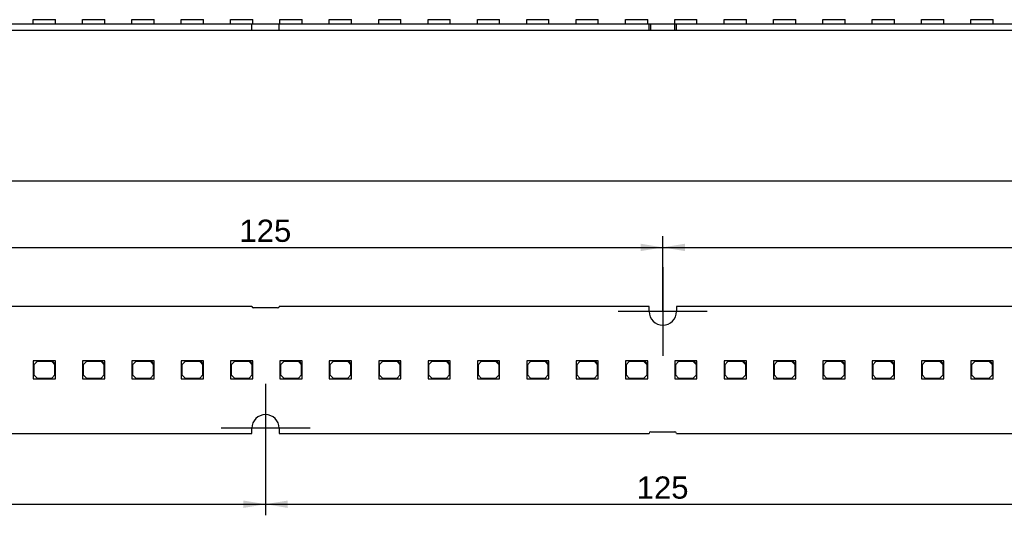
# Model space of a CAD drawing. Header units: millimetres. Extents: x 7 to 819, y 6 to 587.
# Tile 15 of 19: x 411 to 566, y 100 to 178. Entities that reach past the tile are written whole.
import ezdxf
from ezdxf.enums import TextEntityAlignment as Align
from ezdxf.lldxf.tags import DXFTag

# ---------------------------------------------------------------- set-up
doc = ezdxf.new("R2010")
doc.units = ezdxf.units.MM
doc.layers.add('Default', color=7, linetype='Continuous')
doc.layers.add('LINLED_560X20MM_', color=7, linetype='Continuous')
doc.styles.add('SEACAD_Arial', font='arial.ttf')
tags = doc.linetypes.add('CENTER2', pattern=[28.575, 19.05, -3.175, 3.175, -3.175]).pattern_tags.tags
tags[10:11] = [DXFTag(74, 4), DXFTag(75, 0), DXFTag(340, '0'), DXFTag(46, 0.0), DXFTag(50, 0.0), DXFTag(44, 0.0), DXFTag(45, 0.0)]
tags[8:9] = [DXFTag(74, 4), DXFTag(75, 0), DXFTag(340, '0'), DXFTag(46, 0.0), DXFTag(50, 0.0), DXFTag(44, 0.0), DXFTag(45, 0.0)]
tags[6:7] = [DXFTag(74, 4), DXFTag(75, 0), DXFTag(340, '0'), DXFTag(46, 0.0), DXFTag(50, 0.0), DXFTag(44, 0.0), DXFTag(45, 0.0)]
tags[4:5] = [DXFTag(74, 4), DXFTag(75, 0), DXFTag(340, '0'), DXFTag(46, 0.0), DXFTag(50, 0.0), DXFTag(44, 0.0), DXFTag(45, 0.0)]
doc.dimstyles.new('ISO', dxfattribs={"dimtxt": 3.5, "dimasz": 3.5, "dimexe": 1.75, "dimexo": 0, "dimgap": 0.875, "dimtad": 1, "dimtxsty": 'SEACAD_Arial', "dimblk1": '_SE_FILLED', "dimblk2": '_SE_FILLED', "dimsah": 1, "dimcen": 1.75, "dimadec": 0, "dimazin": 0, "dimtfac": 0.5, "dimtdec": 3, "dimtmove": 0, "dimatfit": 3, "dimfxl": 1, "dimarcsym": 0})

# ---------------------------------------------------------------- blocks, each defined once
blk = doc.blocks.new('SEANNOT_GROUP6')
at = {"layer": 'Default', "color": 7, "linetype": 'CENTER2'}
for p, q in [((449.95, 120.74), (449.95, 106.74)), ((456.95, 113.74), (442.95, 113.74))]:
    blk.add_line(p, q, dxfattribs=at)
blk = doc.blocks.new('SEANNOT_GROUP7')
at = {"layer": 'Default', "color": 7, "linetype": 'CENTER2'}
for p, q in [((512.45, 139.14), (512.45, 125.14)), ((519.45, 132.14), (505.45, 132.14))]:
    blk.add_line(p, q, dxfattribs=at)
blk = doc.blocks.new('SE')
at = {"layer": 'LINLED_560X20MM_', "color": 7, "linetype": 'Continuous'}
for p, q in [((389.6, 177.44), (447.8, 177.44)), ((413.4, 178.09), (416.9, 178.09)), ((413.4, 177.44), (413.4, 178.09)), ((416.9, 177.44), (416.9, 178.09)), ((421.16, 178.09), (424.66, 178.09)), ((421.16, 177.44), (421.16, 178.09)), ((424.66, 177.44), (424.66, 178.09)), ((428.93, 178.09), (432.43, 178.09)), ((428.93, 177.44), (428.93, 178.09)), ((432.43, 177.44), (432.43, 178.09)), ((436.69, 178.09), (440.19, 178.09)), ((436.69, 177.44), (436.69, 178.09)), ((440.19, 177.44), (440.19, 178.09)), ((444.46, 178.09), (447.96, 178.09)), ((444.46, 177.44), (444.46, 178.09)), ((447.8, 176.44), (447.8, 177.44)), ((447.8, 177.44), (452.1, 177.44)), ((447.96, 177.44), (447.96, 178.09)), ((452.1, 176.44), (452.1, 177.44)), ((452.1, 177.44), (510.3, 177.44)), ((452.22, 178.09), (455.72, 178.09)), ((452.22, 177.44), (452.22, 178.09)), ((455.72, 177.44), (455.72, 178.09)), ((459.98, 178.09), (463.48, 178.09)), ((459.98, 177.44), (459.98, 178.09)), ((463.48, 177.44), (463.48, 178.09)), ((467.75, 178.09), (471.25, 178.09)), ((467.75, 177.44), (467.75, 178.09)), ((471.25, 177.44), (471.25, 178.09)), ((475.51, 178.09), (479.01, 178.09)), ((475.51, 177.44), (475.51, 178.09)), ((479.01, 177.44), (479.01, 178.09)), ((483.28, 178.09), (486.78, 178.09)), ((483.28, 177.44), (483.28, 178.09)), ((486.78, 177.44), (486.78, 178.09)), ((491.04, 178.09), (494.54, 178.09)), ((491.04, 177.44), (491.04, 178.09)), ((494.54, 177.44), (494.54, 178.09)), ((498.8, 178.09), (502.3, 178.09)), ((498.8, 177.44), (498.8, 178.09)), ((502.3, 177.44), (502.3, 178.09)), ((506.57, 178.09), (510.07, 178.09)), ((506.57, 177.44), (506.57, 178.09)), ((510.07, 177.44), (510.07, 178.09)), ((510.3, 176.44), (510.3, 177.44)), ((510.3, 177.44), (510.55, 177.44)), ((510.55, 176.44), (510.55, 177.44)), ((510.55, 177.44), (514.35, 177.44)), ((514.33, 178.09), (517.83, 178.09)), ((514.33, 177.44), (514.33, 178.09)), ((514.35, 176.44), (514.35, 177.44)), ((514.35, 177.44), (514.6, 177.44)), ((514.6, 176.44), (514.6, 177.44)), ((514.6, 177.44), (572.8, 177.44)), ((517.83, 177.44), (517.83, 178.09)), ((522.1, 178.09), (525.6, 178.09)), ((522.1, 177.44), (522.1, 178.09)), ((525.6, 177.44), (525.6, 178.09)), ((529.86, 178.09), (533.36, 178.09)), ((529.86, 177.44), (529.86, 178.09)), ((533.36, 177.44), (533.36, 178.09)), ((537.62, 178.09), (541.12, 178.09)), ((537.62, 177.44), (537.62, 178.09)), ((541.12, 177.44), (541.12, 178.09)), ((545.39, 178.09), (548.89, 178.09)), ((545.39, 177.44), (545.39, 178.09)), ((548.89, 177.44), (548.89, 178.09)), ((553.15, 178.09), (556.65, 178.09)), ((553.15, 177.44), (553.15, 178.09)), ((556.65, 177.44), (556.65, 178.09)), ((560.92, 178.09), (564.42, 178.09)), ((560.92, 177.44), (560.92, 178.09)), ((564.42, 177.44), (564.42, 178.09)), ((389.6, 176.44), (447.8, 176.44)), ((447.8, 176.44), (452.1, 176.44)), ((452.1, 176.44), (510.3, 176.44)), ((510.3, 176.44), (510.55, 176.44)), ((510.55, 176.44), (514.35, 176.44)), ((514.35, 176.44), (514.6, 176.44)), ((514.6, 176.44), (572.8, 176.44))]:
    blk.add_line(p, q, dxfattribs=at)
blk = doc.blocks.new('SE1')
at = {"layer": 'LINLED_560X20MM_', "color": 7, "linetype": 'Continuous'}
for p, q in [((447.8, 132.94), (389.6, 132.94)), ((451.85, 132.69), (448.05, 132.69)), ((510.3, 132.94), (452.1, 132.94)), ((510.3, 132.14), (510.3, 132.94)), ((572.8, 132.94), (514.6, 132.94)), ((514.6, 132.94), (514.6, 132.14)), ((416.4, 124.34), (413.4, 124.34)), ((413.4, 124.34), (413.4, 121.54)), ((414, 124.24), (413.5, 123.74)), ((416.3, 124.24), (414, 124.24)), ((416.8, 123.74), (416.3, 124.24)), ((416.9, 124.34), (416.4, 124.34)), ((416.4, 124.34), (416.9, 123.84)), ((416.9, 123.84), (416.9, 124.34)), ((424.16, 124.34), (421.16, 124.34)), ((421.16, 124.34), (421.16, 121.54)), ((421.76, 124.24), (421.26, 123.74)), ((424.06, 124.24), (421.76, 124.24)), ((424.56, 123.74), (424.06, 124.24)), ((424.66, 124.34), (424.16, 124.34)), ((424.16, 124.34), (424.66, 123.84)), ((424.66, 123.84), (424.66, 124.34)), ((431.93, 124.34), (428.93, 124.34)), ((428.93, 124.34), (428.93, 121.54)), ((429.53, 124.24), (429.03, 123.74)), ((431.83, 124.24), (429.53, 124.24)), ((432.33, 123.74), (431.83, 124.24)), ((432.43, 124.34), (431.93, 124.34)), ((431.93, 124.34), (432.43, 123.84)), ((432.43, 123.84), (432.43, 124.34)), ((439.69, 124.34), (436.69, 124.34)), ((436.69, 124.34), (436.69, 121.54)), ((437.29, 124.24), (436.79, 123.74)), ((439.59, 124.24), (437.29, 124.24)), ((440.09, 123.74), (439.59, 124.24)), ((440.19, 124.34), (439.69, 124.34)), ((439.69, 124.34), (440.19, 123.84)), ((440.19, 123.84), (440.19, 124.34)), ((447.46, 124.34), (444.46, 124.34)), ((444.46, 124.34), (444.46, 121.54)), ((445.06, 124.24), (444.56, 123.74)), ((447.36, 124.24), (445.06, 124.24)), ((447.86, 123.74), (447.36, 124.24)), ((447.96, 124.34), (447.46, 124.34)), ((447.46, 124.34), (447.96, 123.84)), ((447.96, 123.84), (447.96, 124.34)), ((455.22, 124.34), (452.22, 124.34)), ((452.22, 124.34), (452.22, 121.54)), ((452.82, 124.24), (452.32, 123.74)), ((455.12, 124.24), (452.82, 124.24)), ((455.62, 123.74), (455.12, 124.24)), ((455.72, 124.34), (455.22, 124.34)), ((455.22, 124.34), (455.72, 123.84)), ((455.72, 123.84), (455.72, 124.34)), ((462.98, 124.34), (459.98, 124.34)), ((459.98, 124.34), (459.98, 121.54)), ((460.58, 124.24), (460.08, 123.74)), ((462.88, 124.24), (460.58, 124.24)), ((463.38, 123.74), (462.88, 124.24)), ((463.48, 124.34), (462.98, 124.34)), ((462.98, 124.34), (463.48, 123.84)), ((463.48, 123.84), (463.48, 124.34)), ((470.75, 124.34), (467.75, 124.34)), ((467.75, 124.34), (467.75, 121.54)), ((468.35, 124.24), (467.85, 123.74)), ((470.65, 124.24), (468.35, 124.24)), ((471.15, 123.74), (470.65, 124.24)), ((471.25, 124.34), (470.75, 124.34)), ((470.75, 124.34), (471.25, 123.84)), ((471.25, 123.84), (471.25, 124.34)), ((478.51, 124.34), (475.51, 124.34)), ((475.51, 124.34), (475.51, 121.54)), ((476.11, 124.24), (475.61, 123.74)), ((478.41, 124.24), (476.11, 124.24)), ((478.91, 123.74), (478.41, 124.24)), ((479.01, 124.34), (478.51, 124.34)), ((478.51, 124.34), (479.01, 123.84)), ((479.01, 123.84), (479.01, 124.34)), ((486.28, 124.34), (483.28, 124.34)), ((483.28, 124.34), (483.28, 121.54)), ((483.88, 124.24), (483.38, 123.74)), ((486.18, 124.24), (483.88, 124.24)), ((486.68, 123.74), (486.18, 124.24)), ((486.78, 124.34), (486.28, 124.34)), ((486.28, 124.34), (486.78, 123.84)), ((486.78, 123.84), (486.78, 124.34)), ((494.04, 124.34), (491.04, 124.34)), ((491.04, 124.34), (491.04, 121.54)), ((491.64, 124.24), (491.14, 123.74)), ((493.94, 124.24), (491.64, 124.24)), ((494.44, 123.74), (493.94, 124.24)), ((494.54, 124.34), (494.04, 124.34)), ((494.04, 124.34), (494.54, 123.84)), ((494.54, 123.84), (494.54, 124.34)), ((501.8, 124.34), (498.8, 124.34)), ((498.8, 124.34), (498.8, 121.54)), ((499.4, 124.24), (498.9, 123.74)), ((501.7, 124.24), (499.4, 124.24)), ((502.2, 123.74), (501.7, 124.24)), ((502.3, 124.34), (501.8, 124.34)), ((501.8, 124.34), (502.3, 123.84)), ((502.3, 123.84), (502.3, 124.34)), ((509.57, 124.34), (506.57, 124.34)), ((506.57, 124.34), (506.57, 121.54)), ((507.17, 124.24), (506.67, 123.74)), ((509.47, 124.24), (507.17, 124.24)), ((509.97, 123.74), (509.47, 124.24)), ((510.07, 124.34), (509.57, 124.34)), ((509.57, 124.34), (510.07, 123.84)), ((510.07, 123.84), (510.07, 124.34)), ((517.33, 124.34), (514.33, 124.34)), ((514.33, 124.34), (514.33, 121.54)), ((514.93, 124.24), (514.43, 123.74)), ((517.23, 124.24), (514.93, 124.24)), ((517.73, 123.74), (517.23, 124.24)), ((517.83, 124.34), (517.33, 124.34)), ((517.33, 124.34), (517.83, 123.84)), ((517.83, 123.84), (517.83, 124.34)), ((525.1, 124.34), (522.1, 124.34)), ((522.1, 124.34), (522.1, 121.54)), ((522.7, 124.24), (522.2, 123.74)), ((525, 124.24), (522.7, 124.24)), ((525.5, 123.74), (525, 124.24)), ((525.6, 124.34), (525.1, 124.34)), ((525.1, 124.34), (525.6, 123.84)), ((525.6, 123.84), (525.6, 124.34)), ((532.86, 124.34), (529.86, 124.34)), ((529.86, 124.34), (529.86, 121.54)), ((530.46, 124.24), (529.96, 123.74)), ((532.76, 124.24), (530.46, 124.24)), ((533.26, 123.74), (532.76, 124.24)), ((533.36, 124.34), (532.86, 124.34)), ((532.86, 124.34), (533.36, 123.84)), ((533.36, 123.84), (533.36, 124.34)), ((540.62, 124.34), (537.62, 124.34)), ((537.62, 124.34), (537.62, 121.54)), ((538.22, 124.24), (537.72, 123.74)), ((540.52, 124.24), (538.22, 124.24)), ((541.02, 123.74), (540.52, 124.24)), ((541.12, 124.34), (540.62, 124.34)), ((540.62, 124.34), (541.12, 123.84)), ((541.12, 123.84), (541.12, 124.34)), ((548.39, 124.34), (545.39, 124.34)), ((545.39, 124.34), (545.39, 121.54)), ((545.99, 124.24), (545.49, 123.74)), ((548.29, 124.24), (545.99, 124.24)), ((548.79, 123.74), (548.29, 124.24)), ((548.89, 124.34), (548.39, 124.34)), ((548.39, 124.34), (548.89, 123.84)), ((548.89, 123.84), (548.89, 124.34)), ((556.15, 124.34), (553.15, 124.34)), ((553.15, 124.34), (553.15, 121.54)), ((553.75, 124.24), (553.25, 123.74)), ((556.05, 124.24), (553.75, 124.24)), ((556.55, 123.74), (556.05, 124.24)), ((556.65, 124.34), (556.15, 124.34)), ((556.15, 124.34), (556.65, 123.84)), ((556.65, 123.84), (556.65, 124.34)), ((563.92, 124.34), (560.92, 124.34)), ((560.92, 124.34), (560.92, 121.54)), ((561.52, 124.24), (561.02, 123.74)), ((563.82, 124.24), (561.52, 124.24)), ((564.32, 123.74), (563.82, 124.24)), ((564.42, 124.34), (563.92, 124.34)), ((563.92, 124.34), (564.42, 123.84)), ((564.42, 123.84), (564.42, 124.34)), ((413.5, 123.74), (413.5, 122.14)), ((416.8, 122.14), (416.8, 123.74)), ((416.9, 121.54), (416.9, 123.84)), ((421.26, 123.74), (421.26, 122.14)), ((424.56, 122.14), (424.56, 123.74)), ((424.66, 121.54), (424.66, 123.84)), ((429.03, 123.74), (429.03, 122.14)), ((432.33, 122.14), (432.33, 123.74)), ((432.43, 121.54), (432.43, 123.84)), ((436.79, 123.74), (436.79, 122.14)), ((440.09, 122.14), (440.09, 123.74)), ((440.19, 121.54), (440.19, 123.84)), ((444.56, 123.74), (444.56, 122.14)), ((447.86, 122.14), (447.86, 123.74)), ((447.96, 121.54), (447.96, 123.84)), ((452.32, 123.74), (452.32, 122.14)), ((455.62, 122.14), (455.62, 123.74)), ((455.72, 121.54), (455.72, 123.84)), ((460.08, 123.74), (460.08, 122.14)), ((463.38, 122.14), (463.38, 123.74)), ((463.48, 121.54), (463.48, 123.84)), ((467.85, 123.74), (467.85, 122.14)), ((471.15, 122.14), (471.15, 123.74)), ((471.25, 121.54), (471.25, 123.84)), ((475.61, 123.74), (475.61, 122.14)), ((478.91, 122.14), (478.91, 123.74)), ((479.01, 121.54), (479.01, 123.84)), ((483.38, 123.74), (483.38, 122.14)), ((486.68, 122.14), (486.68, 123.74)), ((486.78, 121.54), (486.78, 123.84)), ((491.14, 123.74), (491.14, 122.14)), ((494.44, 122.14), (494.44, 123.74)), ((494.54, 121.54), (494.54, 123.84)), ((498.9, 123.74), (498.9, 122.14)), ((502.2, 122.14), (502.2, 123.74)), ((502.3, 121.54), (502.3, 123.84)), ((506.67, 123.74), (506.67, 122.14)), ((509.97, 122.14), (509.97, 123.74)), ((510.07, 121.54), (510.07, 123.84)), ((514.43, 123.74), (514.43, 122.14)), ((517.73, 122.14), (517.73, 123.74)), ((517.83, 121.54), (517.83, 123.84)), ((522.2, 123.74), (522.2, 122.14)), ((525.5, 122.14), (525.5, 123.74)), ((525.6, 121.54), (525.6, 123.84)), ((529.96, 123.74), (529.96, 122.14)), ((533.26, 122.14), (533.26, 123.74)), ((533.36, 121.54), (533.36, 123.84)), ((537.72, 123.74), (537.72, 122.14)), ((541.02, 122.14), (541.02, 123.74)), ((541.12, 121.54), (541.12, 123.84)), ((545.49, 123.74), (545.49, 122.14)), ((548.79, 122.14), (548.79, 123.74)), ((548.89, 121.54), (548.89, 123.84)), ((553.25, 123.74), (553.25, 122.14)), ((556.55, 122.14), (556.55, 123.74)), ((556.65, 121.54), (556.65, 123.84)), ((561.02, 123.74), (561.02, 122.14)), ((564.32, 122.14), (564.32, 123.74)), ((564.42, 121.54), (564.42, 123.84)), ((413.4, 121.54), (416.9, 121.54)), ((413.5, 122.14), (414, 121.64)), ((414, 121.64), (416.3, 121.64)), ((416.3, 121.64), (416.8, 122.14)), ((421.16, 121.54), (424.66, 121.54)), ((421.26, 122.14), (421.76, 121.64)), ((421.76, 121.64), (424.06, 121.64)), ((424.06, 121.64), (424.56, 122.14)), ((428.93, 121.54), (432.43, 121.54)), ((429.03, 122.14), (429.53, 121.64)), ((429.53, 121.64), (431.83, 121.64)), ((431.83, 121.64), (432.33, 122.14)), ((436.69, 121.54), (440.19, 121.54)), ((436.79, 122.14), (437.29, 121.64)), ((437.29, 121.64), (439.59, 121.64)), ((439.59, 121.64), (440.09, 122.14)), ((444.46, 121.54), (447.96, 121.54)), ((444.56, 122.14), (445.06, 121.64)), ((445.06, 121.64), (447.36, 121.64)), ((447.36, 121.64), (447.86, 122.14)), ((452.22, 121.54), (455.72, 121.54)), ((452.32, 122.14), (452.82, 121.64)), ((452.82, 121.64), (455.12, 121.64)), ((455.12, 121.64), (455.62, 122.14)), ((459.98, 121.54), (463.48, 121.54)), ((460.08, 122.14), (460.58, 121.64)), ((460.58, 121.64), (462.88, 121.64)), ((462.88, 121.64), (463.38, 122.14)), ((467.75, 121.54), (471.25, 121.54)), ((467.85, 122.14), (468.35, 121.64)), ((468.35, 121.64), (470.65, 121.64)), ((470.65, 121.64), (471.15, 122.14)), ((475.51, 121.54), (479.01, 121.54)), ((475.61, 122.14), (476.11, 121.64)), ((476.11, 121.64), (478.41, 121.64)), ((478.41, 121.64), (478.91, 122.14)), ((483.28, 121.54), (486.78, 121.54)), ((483.38, 122.14), (483.88, 121.64)), ((483.88, 121.64), (486.18, 121.64)), ((486.18, 121.64), (486.68, 122.14)), ((491.04, 121.54), (494.54, 121.54)), ((491.14, 122.14), (491.64, 121.64)), ((491.64, 121.64), (493.94, 121.64)), ((493.94, 121.64), (494.44, 122.14)), ((498.8, 121.54), (502.3, 121.54)), ((498.9, 122.14), (499.4, 121.64)), ((499.4, 121.64), (501.7, 121.64)), ((501.7, 121.64), (502.2, 122.14)), ((506.57, 121.54), (510.07, 121.54)), ((506.67, 122.14), (507.17, 121.64)), ((507.17, 121.64), (509.47, 121.64)), ((509.47, 121.64), (509.97, 122.14)), ((514.33, 121.54), (517.83, 121.54)), ((514.43, 122.14), (514.93, 121.64)), ((514.93, 121.64), (517.23, 121.64)), ((517.23, 121.64), (517.73, 122.14)), ((522.1, 121.54), (525.6, 121.54)), ((522.2, 122.14), (522.7, 121.64)), ((522.7, 121.64), (525, 121.64)), ((525, 121.64), (525.5, 122.14)), ((529.86, 121.54), (533.36, 121.54)), ((529.96, 122.14), (530.46, 121.64)), ((530.46, 121.64), (532.76, 121.64)), ((532.76, 121.64), (533.26, 122.14)), ((537.62, 121.54), (541.12, 121.54)), ((537.72, 122.14), (538.22, 121.64)), ((538.22, 121.64), (540.52, 121.64)), ((540.52, 121.64), (541.02, 122.14)), ((545.39, 121.54), (548.89, 121.54)), ((545.49, 122.14), (545.99, 121.64)), ((545.99, 121.64), (548.29, 121.64)), ((548.29, 121.64), (548.79, 122.14)), ((553.15, 121.54), (556.65, 121.54)), ((553.25, 122.14), (553.75, 121.64)), ((553.75, 121.64), (556.05, 121.64)), ((556.05, 121.64), (556.55, 122.14)), ((560.92, 121.54), (564.42, 121.54)), ((561.02, 122.14), (561.52, 121.64)), ((561.52, 121.64), (563.82, 121.64)), ((563.82, 121.64), (564.32, 122.14)), ((447.8, 112.94), (447.8, 113.74)), ((452.1, 113.74), (452.1, 112.94)), ((510.55, 113.19), (514.35, 113.19)), ((389.6, 112.94), (447.8, 112.94)), ((452.1, 112.94), (510.3, 112.94)), ((514.6, 112.94), (572.8, 112.94))]:
    blk.add_line(p, q, dxfattribs=at)
for centre, radius, start, end in [((448.05, 132.94), 0.25, 180, 270), ((451.85, 132.94), 0.25, 270, 0), ((512.45, 132.14), 2.15, 180, 0), ((449.95, 113.74), 2.15, 0, 180), ((510.55, 112.94), 0.25, 90, 180), ((514.35, 112.94), 0.25, 0, 90)]:
    blk.add_arc(centre, radius, start, end, dxfattribs=at)
blk = doc.blocks.new('DMBLK46')
at = {"layer": 'Default', "linetype": 'Continuous'}
for points in [[(298.45, 101.2), (298.45, 102.37), (294.95, 101.79)], [(446.45, 101.2), (449.95, 101.79), (446.45, 102.37)]]:
    blk.add_hatch(color=7, dxfattribs=at).paths.add_polyline_path(points)
at = {"layer": 'Default', "color": 7, "linetype": 'Continuous'}
for p, q in [((294.95, 113.74), (294.95, 100.04)), ((449.95, 113.74), (449.95, 100.04)), ((294.95, 101.79), (449.95, 101.79))]:
    blk.add_line(p, q, dxfattribs=at)
at = {"layer": 'Default', "color": 7, "linetype": 'Continuous', "style": 'SEACAD_Arial'}
blk.add_text('155', height=3.5, dxfattribs=at).set_placement((368.34, 106.16), align=Align.TOP_LEFT)
blk = doc.blocks.new('_SE_FILLED')
at = {"color": 0}
blk.add_line((0, 0), (-1, 0), dxfattribs=at)
blk.add_solid([(0, 0), (-1, -0.1665), (-1, 0.1665), (0, 0)], dxfattribs=at)
blk = doc.blocks.new('DMBLK47')
at = {"layer": 'Default', "linetype": 'Continuous'}
for points in [[(453.45, 101.2), (453.45, 102.37), (449.95, 101.79)], [(571.45, 101.2), (574.95, 101.79), (571.45, 102.37)]]:
    blk.add_hatch(color=7, dxfattribs=at).paths.add_polyline_path(points)
at = {"layer": 'Default', "color": 7, "linetype": 'Continuous'}
for p, q in [((449.95, 113.74), (449.95, 100.04)), ((574.95, 113.74), (574.95, 100.04)), ((449.95, 101.79), (574.95, 101.79))]:
    blk.add_line(p, q, dxfattribs=at)
at = {"layer": 'Default', "color": 7, "linetype": 'Continuous', "style": 'SEACAD_Arial'}
blk.add_text('125', height=3.5, dxfattribs=at).set_placement((508.34, 106.16), align=Align.TOP_LEFT)
blk = doc.blocks.new('DMBLK51')
at = {"layer": 'Default', "linetype": 'Continuous'}
for points in [[(390.95, 142.81), (387.45, 142.23), (390.95, 141.64)], [(508.95, 142.81), (508.95, 141.64), (512.45, 142.23)]]:
    blk.add_hatch(color=7, dxfattribs=at).paths.add_polyline_path(points)
at = {"layer": 'Default', "color": 7, "linetype": 'Continuous'}
for p, q in [((387.45, 132.14), (387.45, 143.98)), ((512.45, 132.14), (512.45, 143.98)), ((387.45, 142.23), (512.45, 142.23))]:
    blk.add_line(p, q, dxfattribs=at)
at = {"layer": 'Default', "color": 7, "linetype": 'Continuous', "style": 'SEACAD_Arial'}
blk.add_text('125', height=3.5, dxfattribs=at).set_placement((445.84, 146.6), align=Align.TOP_LEFT)
blk = doc.blocks.new('DMBLK52')
at = {"layer": 'Default', "linetype": 'Continuous'}
for points in [[(515.95, 142.81), (512.45, 142.23), (515.95, 141.64)], [(633.95, 142.81), (633.95, 141.64), (637.45, 142.23)]]:
    blk.add_hatch(color=7, dxfattribs=at).paths.add_polyline_path(points)
at = {"layer": 'Default', "color": 7, "linetype": 'Continuous'}
for p, q in [((512.45, 132.14), (512.45, 143.98)), ((637.45, 132.14), (637.45, 143.98)), ((512.45, 142.23), (637.45, 142.23))]:
    blk.add_line(p, q, dxfattribs=at)
at = {"layer": 'Default', "color": 7, "linetype": 'Continuous', "style": 'SEACAD_Arial'}
blk.add_text('125', height=3.5, dxfattribs=at).set_placement((570.84, 146.6), align=Align.TOP_LEFT)
blk = doc.blocks.new('DMBLK54')
at = {"layer": 'Default', "linetype": 'Continuous'}
for points in [[(96.15, 153.31), (92.65, 152.73), (96.15, 152.14)], [(648.75, 153.31), (648.75, 152.14), (652.25, 152.73)]]:
    blk.add_hatch(color=7, dxfattribs=at).paths.add_polyline_path(points)
at = {"layer": 'Default', "color": 7, "linetype": 'Continuous'}
for p, q in [((92.65, 126.44), (92.65, 154.48)), ((652.25, 126.44), (652.25, 154.48)), ((92.65, 152.73), (652.25, 152.73))]:
    blk.add_line(p, q, dxfattribs=at)
at = {"layer": 'Default', "color": 7, "linetype": 'Continuous', "style": 'SEACAD_Arial'}
blk.add_text('559,6', height=3.5, dxfattribs=at).set_placement((366.28, 157.1), align=Align.TOP_LEFT)

msp = doc.modelspace()

# ---------------------------------------------------------------- block references
at = {"layer": 'Default'}
for name in ['SE', 'SEANNOT_GROUP7', 'SE1', 'SEANNOT_GROUP6']:
    msp.add_blockref(name, (0, 0), dxfattribs=at)

# ---------------------------------------------------------------- dimensions: what is measured, and where the dimension line sits
at = {"layer": 'Default', "color": 7, "linetype": 'Continuous'}
for base, p1, p2, picture, middle in [((92.647, 152.728), (92.647, 119.438), (652.247, 119.438), 'DMBLK54', (372.447, 152.728)), ((387.447, 142.228), (387.447, 132.138), (512.447, 132.138), 'DMBLK51', (449.947, 142.228)), ((512.447, 142.228), (512.447, 132.138), (637.447, 132.138), 'DMBLK52', (574.947, 142.228)), ((294.947, 101.788), (294.947, 113.738), (449.947, 113.738), 'DMBLK46', (372.447, 101.788)), ((449.947, 101.788), (449.947, 113.738), (574.947, 113.738), 'DMBLK47', (512.447, 101.788))]:
    dim = msp.add_linear_dim(base=base, p1=p1, p2=p2, angle=0, text='\\A1;<>', dimstyle='ISO', dxfattribs=at)
    dim.commit()
    dim.dimension.update_dxf_attribs({"geometry": picture, "text_midpoint": middle, "dimtype": 161})

doc.saveas('drawing.dxf')
